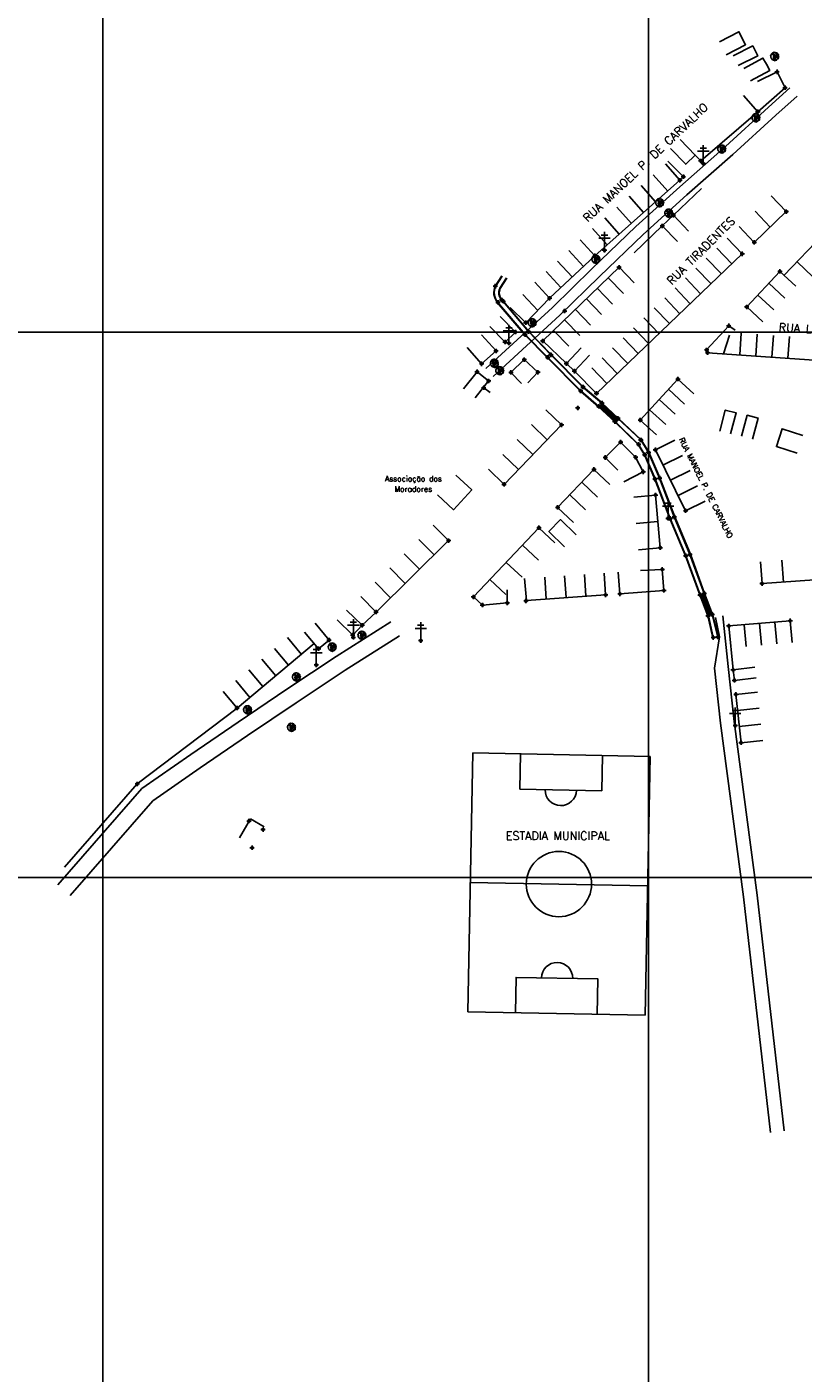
# Model space of a CAD drawing. Extents: x 539028 to 544996, y 8596245 to 8601028.
# Tile 4 of 41: x 541218 to 541502, y 8597381 to 8597875. Entities that reach past the tile are written whole.
import ezdxf
from ezdxf.enums import TextEntityAlignment as Align
from ezdxf.lldxf.tags import DXFTag

# ---------------------------------------------------------------- set-up
doc = ezdxf.new("R2010")
doc.units = 0
doc.header["$MEASUREMENT"] = 0
doc.header["$PDMODE"] = 34
doc.header["$PDSIZE"] = 0.8
for name, color, linetype in [('ALVENARIA', 7, 'Continuous'), ('ARVORE', 100, 'Continuous'), ('CAMPO_FUT', 7, 'Continuous'), ('CANAL', 130, 'Continuous'), ('CASA', 2, 'Continuous'), ('CERCA', 9, 'CERCA_LINE'), ('CX', 7, 'Continuous'), ('ESTRADA_BARRO', 7, 'DASHED'), ('MALHA', 9, 'Continuous'), ('PONTE', 7, 'Continuous'), ('POSTE', 7, 'Continuous'), ('TEXTO', 2, 'Continuous'), ('TXT_NRUA', 2, 'Continuous')]:
    doc.layers.add(name, color=color, linetype=linetype)
doc.styles.add('GEOSIS', font='ROMANS.SHX')
doc.styles.get("Standard").update_dxf_attribs({"font": 'romans.shx'})
doc.linetypes.add('CERCA_LINE', pattern='A,0.5,-0.2,["X",Standard,S=0.1,R=0,X=-0.1,Y=-0.05],-0.25', length=0.95)
tags = doc.linetypes.add('DASHED', pattern=[0.75, 0.5, -0.25]).pattern_tags.tags
tags[6:7] = [DXFTag(74, 4), DXFTag(75, 0), DXFTag(340, '0'), DXFTag(46, 1.0), DXFTag(50, 0.0), DXFTag(44, 0.0), DXFTag(45, 0.0)]
tags[4:5] = [DXFTag(74, 4), DXFTag(75, 0), DXFTag(340, '0'), DXFTag(46, 1.0), DXFTag(50, 0.0), DXFTag(44, 0.0), DXFTag(45, 0.0)]
pattern_1 = [(45, (-273754.4871, -169436.89528), (-0.0883883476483, 0.0883883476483), [])]

# ---------------------------------------------------------------- blocks, each defined once
blk = doc.blocks.new('C')
at = {"layer": 'CASA'}
blk.add_lwpolyline([(0, 0), (0, 8)], dxfattribs=at)
blk = doc.blocks.new('CAMPO')
at = {"layer": 'CAMPO_FUT'}
for p, q in [((-12.92, 36.45), (-22.33, 45.42)), ((-33.62, 14.73), (-12.92, 36.45)), ((-43.03, 23.7), (-33.62, 14.73))]:
    blk.add_line(p, q, dxfattribs=at)
for points in [[(-55.1, 11.03), (-10.26, 58.08)], [(-10.26, 58.08), (-55.1, 11.03)], [(-10.26, 58.08), (58.51, -7.45)], [(24.13, 25.31), (-20.72, -21.74)], [(-55.1, 11.03), (13.67, -54.51)], [(58.51, -7.45), (13.67, -54.51)], [(46.44, -20.12), (37.03, -11.15), (16.33, -32.87), (25.74, -41.84)], [(37.03, -11.15), (16.33, -32.87)]]:
    blk.add_lwpolyline(points, dxfattribs=at)
blk.add_circle((1.7, 1.79), 11.96, dxfattribs=at)
for centre, start, end in [((-23.27, 25.59), 226.3786, 46.3786), ((26.68, -22.01), 46.3786, 226.3786)]:
    blk.add_arc(centre, 5.73, start, end, dxfattribs=at)
blk = doc.blocks.new('A$C094F77C8')
at = {"layer": 'POSTE'}
for p, q in [((1.17, 7), (4.08, 7)), ((2.62, 0), (2.62, 8.4)), ((0, 5.6), (5.25, 5.6))]:
    blk.add_line(p, q, dxfattribs=at)
blk = doc.blocks.new('A$C34DC2D19')
at = {"layer": 'POSTE', "xscale": 0.8, "yscale": 0.8, "zscale": 0.8}
blk.add_blockref('A$C094F77C8', (0, 0, 340.37), dxfattribs=at)
blk = doc.blocks.new('ARVORE6')
for points in [[(-1.78, 2.18), (-1.87, 2.12), (-1.86, 2.06), (-1.96, 2), (-2.05, 1.97), (-2.08, 1.89), (-2.06, 1.79), (-2.1, 1.68), (-2.19, 1.63), (-2.27, 1.6), (-2.33, 1.57), (-2.45, 1.36), (-2.33, 1.3), (-2.23, 1.35), (-2.22, 1.26), (-2.33, 1.2), (-2.41, 1.18), (-2.5, 1.15), (-2.45, 1.07), (-2.41, 1.02), (-2.44, 0.93), (-2.62, 0.85), (-2.67, 0.79), (-2.68, 0.7), (-2.63, 0.68), (-2.63, 0.68), (-2.72, 0.62), (-2.77, 0.64), (-2.8, 0.64), (-2.76, 0.56), (-2.6, 0.57), (-2.52, 0.53), (-2.52, 0.45), (-2.55, 0.3), (-2.67, 0.25), (-2.67, 0.14), (-2.62, 0.04), (-2.54, -0.02), (-2.64, -0.1), (-2.71, -0.18), (-2.55, -0.26), (-2.51, -0.35), (-2.52, -0.52), (-2.56, -0.64), (-2.47, -0.83), (-2.4, -0.89), (-2.4, -0.98), (-2.37, -1.12), (-2.27, -1.33), (-2.13, -1.49), (-2.01, -1.61), (-1.91, -1.6), (-1.82, -1.73), (-1.82, -1.97), (-1.67, -2.08), (-1.49, -2.07), (-1.39, -2.11), (-1.32, -2.23), (-1.16, -2.42), (-0.93, -2.41), (-0.86, -2.4), (-0.72, -2.42), (-0.63, -2.56), (-0.57, -2.61), (-0.47, -2.6), (-0.42, -2.64), (-0.31, -2.66), (-0.21, -2.67), (-0.05, -2.69), (0.08, -2.72), (0.33, -2.98), (0.41, -2.85), (0.29, -2.74), (0.37, -2.7), (0.37, -2.57), (0.35, -2.45), (0.49, -2.41), (0.48, -2.27), (0.55, -2.2), (0.71, -2.27), (0.86, -2.29), (0.93, -2.24), (1.05, -2.42), (1.2, -2.34), (1.2, -2.58), (1.34, -2.57), (1.43, -2.44), (1.51, -2.34), (1.36, -2.24), (1.43, -2.14), (1.39, -2.09), (1.47, -2.01), (1.5, -1.96), (1.43, -1.84), (1.5, -1.8), (1.6, -1.74), (1.69, -1.67), (1.78, -1.64), (1.8, -1.74), (1.86, -1.66), (1.81, -1.55), (1.82, -1.42), (1.99, -1.37), (2.13, -1.42), (2.06, -1.53), (2.22, -1.64), (2.33, -1.61), (2.46, -1.55), (2.59, -1.56), (2.55, -1.46), (2.48, -1.32), (2.56, -1.2), (2.63, -1.06), (2.62, -0.92), (2.62, -0.78), (2.67, -0.66), (2.68, -0.46), (2.57, -0.39), (2.51, -0.26), (2.59, -0.13), (2.7, -0.02), (2.83, 0.11), (2.96, 0.28), (2.92, 0.43), (2.91, 0.44), (2.81, 0.32), (2.7, 0.39), (2.73, 0.48), (2.68, 0.53), (2.6, 0.48), (2.4, 0.45), (2.42, 0.58), (2.5, 0.64), (2.48, 0.76), (2.34, 0.89), (2.54, 0.99), (2.59, 1.1), (2.57, 1.23), (2.55, 1.36), (2.62, 1.47), (2.63, 1.57), (2.5, 1.63), (2.35, 1.59), (2.24, 1.71), (2.23, 1.89), (2.21, 1.98), (2.15, 2.13), (1.92, 2.14), (1.79, 2.22), (1.77, 2.29), (1.73, 2.39), (1.69, 2.5), (1.51, 2.62), (1.35, 2.59), (1.28, 2.53), (1.19, 2.58), (1.11, 2.69), (0.99, 2.74), (0.84, 2.66), (0.73, 2.81), (0.32, 2.98), (0.23, 2.85), (0.07, 2.78), (-0.06, 2.82), (-0.27, 2.96), (-0.48, 3), (-0.62, 2.87), (-0.7, 2.78), (-0.82, 2.74), (-0.98, 2.81), (-1.11, 2.78), (-1.2, 2.57), (-1.42, 2.56), (-1.58, 2.52), (-1.57, 2.41), (-1.77, 2.34), (-1.73, 2.23), (-1.75, 2.2)], [(-0.88, 2.44), (-0.95, 2.35), (-0.87, 2.29), (-0.92, 2.24), (-0.88, 2.15), (-0.78, 2.14), (-0.74, 2.15), (-0.67, 2.08), (-0.7, 2.02), (-0.8, 1.98), (-0.92, 1.89), (-0.95, 1.77), (-0.81, 1.75), (-0.7, 1.77), (-0.59, 1.82), (-0.46, 1.77), (-0.51, 1.71), (-0.49, 1.63), (-0.34, 1.66), (-0.27, 1.68), (-0.09, 1.52), (-0.27, 1.42), (-0.32, 1.37), (-0.18, 1.25), (0, 1.26), (0.14, 1.15), (0.04, 1.02), (-0.03, 0.86), (-0.02, 0.8), (-0.17, 0.76), (-0.27, 0.72), (-0.29, 0.58), (-0.48, 0.53), (-0.51, 0.64), (-0.48, 0.74), (-0.6, 0.74), (-0.74, 0.68), (-0.83, 0.62), (-0.91, 0.65), (-0.75, 0.84), (-0.75, 0.9), (-0.78, 0.97), (-0.71, 1.09), (-0.8, 1.19), (-0.68, 1.38), (-0.8, 1.61), (-0.8, 1.69), (-0.88, 1.7), (-0.97, 1.64), (-1.06, 1.59), (-1.12, 1.63), (-1.14, 1.67), (-1.32, 1.64), (-1.38, 1.57), (-1.51, 1.46), (-1.51, 1.46), (-1.56, 1.55), (-1.56, 1.63), (-1.61, 1.7), (-1.56, 1.82), (-1.53, 1.91), (-1.43, 1.98), (-1.4, 2.07), (-1.26, 2.08), (-1.21, 2.2), (-1.1, 2.21), (-0.99, 2.32), (-0.95, 2.39)], [(-0.91, 1.69), (-1.13, 1.76), (-1.24, 2.14), (-1.27, 2.14), (-1.18, 1.78), (-1.57, 1.66), (-1.57, 1.63), (-1.12, 1.73), (-0.99, 1.67)], [(-1.27, 1.75), (-1.25, 1.72), (-1.3, 1.74)], [(-1.06, 1.74), (-1.06, 1.72), (-1.01, 1.73)], [(0, 0.91), (-0.4, 1.34), (-0.4, 1.68), (-0.44, 1.68), (-0.45, 1.4), (-0.8, 1.64), (-0.81, 1.61), (-0.48, 1.35), (-0.18, 0.98), (-0.75, 0.89), (-0.75, 0.86), (-0.15, 0.91), (-0.07, 0.81)], [(-0.49, 0.94), (-0.49, 0.89), (-0.53, 0.92)], [(-0.51, 1.38), (-0.49, 1.43)], [(-0.35, 1.21), (-0.32, 1.26), (-0.39, 1.24)], [(-0.22, 1), (-0.25, 0.91), (-0.29, 0.97), (-0.29, 0.92)], [(-0.23, 1.06), (-0.18, 1.12), (-0.27, 1.1)], [(-0.09, 0.88), (-0.05, 0.95), (-0.13, 0.9), (-0.09, 0.99)], [(1.21, 2.06), (1.32, 1.92), (1.4, 1.99), (1.43, 2.02), (1.55, 2.02), (1.51, 1.88), (1.59, 1.85), (1.69, 1.84), (1.75, 1.77), (1.61, 1.68), (1.7, 1.6), (1.85, 1.57), (1.72, 1.47), (1.62, 1.45), (1.48, 1.42), (1.48, 1.18), (1.36, 1.16), (1.19, 1.3), (1.2, 1.31), (1.09, 1.3), (1.07, 1.23), (0.97, 1.25), (0.92, 1.33), (1.11, 1.55), (1.06, 1.66), (1.03, 1.75), (0.96, 1.81), (0.99, 1.96), (0.83, 2.05), (0.94, 2.19), (0.97, 2.22), (1.05, 2.28), (1.1, 2.22), (1.25, 2.06), (1.28, 2.03)], [(1.17, 1.62), (1.07, 1.45), (1.49, 1.26), (1.49, 1.24), (1.03, 1.41), (0.94, 1.3)], [(1.07, 1.61), (1.51, 1.9), (1.55, 1.88), (1.16, 1.57)], [(1.11, 1.63), (1.17, 1.6), (1.14, 1.67), (1.22, 1.64), (1.22, 1.69)], [(1.17, 1.41), (1.13, 1.38), (1.18, 1.41), (1.18, 1.35)], [(1.35, 0.46), (1.31, 0.36), (1.17, 0.31), (1.19, 0.12), (1.23, 0.12), (1.35, 0.12), (1.61, 0.22), (1.69, 0.16), (1.65, 0.07), (1.7, -0.02), (1.84, -0.09), (1.93, -0.07), (2.01, -0.17), (2.19, -0.18), (2.26, -0.21), (2.39, -0.13), (2.33, 0.05), (2.47, 0.12), (2.51, 0.31), (2.33, 0.5), (2.42, 0.64), (2.36, 0.77), (2.27, 0.83), (2.12, 0.82), (2.02, 0.94), (1.83, 0.86), (1.8, 0.82), (1.62, 0.74), (1.48, 0.64), (1.48, 0.48), (1.33, 0.48), (1.32, 0.31)], [(1.34, 1.8), (1.41, 1.76), (1.41, 1.82)], [(1.38, 0.16), (1.81, 0.34), (1.96, 0.66), (1.97, 0.94), (1.97, 0.62), (1.88, 0.35), (2.44, 0.3), (1.88, 0.29), (1.7, 0.18)], [(1.47, 0.19), (1.51, 0.17), (1.52, 0.22), (1.55, 0.21), (1.61, 0.25), (1.71, 0.21)], [(1.78, 0.32), (1.84, 0.28), (1.77, 0.29)], [(1.88, 0.47), (1.93, 0.45), (1.88, 0.43), (1.91, 0.4), (1.85, 0.38)], [(1.98, 0.34), (1.98, 0.28), (2.02, 0.34)], [(0.19, -1.76), (0.02, -1.82), (0.05, -1.9), (0, -1.95), (-0.03, -1.97), (-0.07, -2.06), (-0.05, -2.11), (-0.03, -2.18), (-0.17, -2.19), (-0.25, -2.1), (-0.38, -2.11), (-0.49, -2.16), (-0.53, -2.05), (-0.56, -2.02), (-0.66, -1.97), (-0.77, -2.06), (-0.84, -2.13), (-1.03, -2.13), (-1.06, -2.11), (-1.07, -2.02), (-1.11, -1.99), (-1.25, -1.88), (-1.09, -1.77), (-1, -1.63), (-1.02, -1.52), (-0.91, -1.45), (-0.76, -1.31), (-0.7, -1.28), (-0.54, -1.31), (-0.45, -1.44), (-0.34, -1.39), (-0.2, -1.28), (0, -1.15), (-0.09, -0.96), (0.07, -0.87), (0.11, -0.89), (0.41, -1.08), (0.32, -1.14), (0.26, -1.19), (0.28, -1.24), (0.43, -1.31), (0.32, -1.38), (0.37, -1.96), (0.39, -2), (0.31, -1.87), (0.43, -1.76), (0.43, -1.68), (0.36, -1.63), (0.21, -1.68), (0.12, -1.73)], [(-0.77, -1.87), (-1.1, -2.03), (-0.78, -1.91), (-0.7, -2.04), (-0.73, -1.88)], [(-0.19, -1.31), (-0.25, -1.56), (-0.84, -1.91), (-0.27, -1.66), (-0.33, -2.11), (-0.26, -2.1), (-0.05, -1.15)], [(-0.27, -1.58), (-0.28, -1.66), (-0.33, -1.61), (-0.35, -1.67), (-0.39, -1.65), (-0.41, -1.68)], [(-0.29, -1.96), (-0.24, -1.98), (-0.31, -2.01)], [(-0.27, -1.74), (-0.21, -1.78), (-0.29, -1.83)], [(-0.21, -1.55), (-0.16, -1.58), (-0.24, -1.57)], [(-0.18, -1.24), (-0.1, -1.25), (-0.18, -1.29), (-0.1, -1.33), (-0.18, -1.35), (-0.1, -1.41)]]:
    blk.add_lwpolyline(points)

msp = doc.modelspace()

# ---------------------------------------------------------------- hatches: boundary and pattern name
at = {"layer": 'CANAL'}
h = msp.add_hatch(dxfattribs=at)
h.set_pattern_fill('ANSI31', color=8, style=0)
h.set_pattern_definition(pattern_1)
h.paths.add_polyline_path([(541467.355, 8597658.985), (541469.059, 8597659.571), (541466.109, 8597667.29), (541464.4, 8597666.712)])
at = {"layer": 'PONTE'}
h = msp.add_hatch(dxfattribs=at)
h.set_pattern_fill('ANSI31', color=256, style=0)
h.set_pattern_definition(pattern_1)
h.paths.add_polyline_path([(541427.228, 8597735.747), (541428.52, 8597737.033), (541434.44, 8597731.52), (541433.272, 8597730.157)])

# ---------------------------------------------------------------- linework, layer by layer
at = {"layer": 'ALVENARIA'}
msp.add_point((541419.648, 8597735.273, 702.909), dxfattribs=at)
at = {"layer": 'ARVORE'}
for p in [(541491.889, 8597863.965, 698.277), (541484.991, 8597841.465, 699.067), (541472.462, 8597830.02, 699.223), (541449.715, 8597810.312, 699.823), (541453.036, 8597806.499, 699.838), (541426.304, 8597789.59, 700.189), (541402.961, 8597766.314, 701.475), (541389.108, 8597751.449, 701.607), (541391.072, 8597748.733, 701.698), (541340.556, 8597651.661, 704.495), (541329.663, 8597647.35, 704.533), (541316.514, 8597636.413, 704.513), (541298.596, 8597624.382, 704.788), (541314.721, 8597617.931, 704.806)]:
    msp.add_point(p, dxfattribs=at)
at = {"layer": 'CANAL', "elevation": 701.514}
for points in [[(541389.39, 8597779.94), (541391.825, 8597783.738)], [(541389.516, 8597779.859), (541391.951, 8597783.657)], [(541391.044, 8597779.156), (541393.48, 8597782.954)], [(541391.171, 8597779.075), (541393.606, 8597782.873)]]:
    msp.add_lwpolyline(points, dxfattribs=at)
at = {"layer": 'CANAL'}
for points in [[(541390.14, 8597774.006, -0.2946634), (541389.419, 8597779.933, -0.9698887)], [(541390.255, 8597774.102, -0.2946634), (541389.554, 8597779.867, -0.2946634)], [(541391.686, 8597775, -0.3083569), (541391.065, 8597779.133, -0.3083569)], [(541391.796, 8597775.102, -0.3083569), (541391.2, 8597779.068, -0.2946634)]]:
    msp.add_lwpolyline(points, format="xyb", dxfattribs=at)
for points in [[(541427.228, 8597735.747), (541420.609, 8597741.42), (541408.526, 8597753.704), (541400.226, 8597762.096), (541390.14, 8597774.006)], [(541427.326, 8597735.861), (541420.711, 8597741.53), (541408.633, 8597753.81), (541400.337, 8597762.197), (541390.255, 8597774.102)], [(541391.686, 8597775), (541401.542, 8597763.267), (541409.746, 8597754.755), (541421.52, 8597742.921), (541428.438, 8597737.024)], [(541391.796, 8597775.102), (541401.654, 8597763.367), (541409.853, 8597754.86), (541421.621, 8597743.031), (541428.538, 8597737.135)], [(541464.4, 8597666.712), (541464.4, 8597666.712), (541459.139, 8597681.009), (541453.426, 8597694.689), (541447.843, 8597709.201), (541444.055, 8597718.064), (541441.832, 8597721.824), (541433.272, 8597730.157)], [(541464.542, 8597666.76), (541464.541, 8597666.765), (541459.279, 8597681.064), (541453.565, 8597694.745), (541447.983, 8597709.258), (541444.189, 8597718.132), (541441.951, 8597721.918), (541433.375, 8597730.266)], [(541434.337, 8597731.411), (541434.337, 8597731.411), (541442.708, 8597723.528), (541445.538, 8597718.989), (541449.629, 8597709.587), (541455.018, 8597695.293), (541460.769, 8597681.558), (541465.967, 8597667.242)], [(541434.44, 8597731.52), (541442.824, 8597723.623), (541445.671, 8597719.059), (541449.768, 8597709.644), (541455.157, 8597695.348), (541460.909, 8597681.613), (541466.132, 8597667.23)], [(541471.042, 8597651.159), (541469.204, 8597650.926), (541467.355, 8597658.985)], [(541471.024, 8597651.308), (541469.32, 8597651.092), (541467.499, 8597659.028), (541467.497, 8597659.033)], [(541468.917, 8597659.522), (541471.024, 8597651.308)]]:
    msp.add_lwpolyline(points, dxfattribs=at)
at = {"layer": 'CANAL', "color": 8}
for points in [[(541467.355, 8597658.985), (541469.059, 8597659.571), (541466.109, 8597667.29), (541464.4, 8597666.712), (541467.355, 8597658.985)], [(541469.059, 8597659.571), (541471.169, 8597651.345)]]:
    msp.add_lwpolyline(points, dxfattribs=at)
at = {"layer": 'CANAL'}
for p in [(541389.39, 8597779.94, 701.514), (541389.419, 8597779.933, 700.581), (541390.363, 8597773.974, 701.582), (541390.39, 8597774.025, 700.641), (541391.744, 8597774.891, 700.63), (541391.767, 8597774.903, 701.566), (541400.314, 8597762.12, 701.664), (541400.337, 8597762.197, 700.71), (541401.542, 8597763.267, 700.715), (541401.587, 8597763.269, 701.661), (541408.594, 8597753.802, 701.756), (541408.633, 8597753.81, 700.8), (541409.746, 8597754.755, 700.8), (541409.754, 8597754.801, 701.748), (541420.711, 8597741.53, 701.02), (541421.52, 8597742.921, 701.01), (541421.56, 8597743.011, 701.975), (541420.672, 8597741.498, 701.982), (541428.438, 8597737.024, 701.151), (541428.52, 8597737.033, 702.217), (541427.309, 8597735.825, 702.251), (541427.326, 8597735.861, 701.143), (541433.209, 8597730.286, 702.333), (541433.375, 8597730.266, 701.262), (541434.337, 8597731.411, 701.182), (541434.347, 8597731.472, 702.323), (541441.914, 8597721.891, 702.626), (541441.951, 8597721.918, 701.634), (541442.708, 8597723.528, 701.618), (541442.826, 8597723.491, 702.606), (541444.11, 8597718.141, 702.798), (541444.189, 8597718.132, 701.803), (541445.538, 8597718.989, 701.81), (541445.616, 8597718.934, 702.811), (541447.935, 8597709.16, 703.158), (541447.983, 8597709.258, 702.149), (541449.629, 8597709.587, 702.168), (541449.659, 8597709.578, 703.165), (541453.559, 8597694.676, 703.876), (541453.565, 8597694.745, 702.72), (541455.018, 8597695.293, 702.707), (541455.06, 8597695.321, 703.711), (541459.216, 8597681.054, 704.295), (541459.279, 8597681.064, 703.289), (541460.758, 8597681.553, 703.284), (541460.769, 8597681.558, 704.288), (541464.493, 8597666.678, 704.898), (541464.541, 8597666.765, 703.791), (541465.968, 8597667.238, 703.807), (541466.041, 8597667.224, 704.886), (541467.41, 8597658.995, 704.828), (541467.499, 8597659.028, 703.928), (541468.916, 8597659.526, 703.919), (541468.939, 8597659.57, 704.823), (541469.32, 8597651.092, 705.487), (541469.326, 8597651.112, 704.359), (541471.024, 8597651.308, 704.475), (541471.058, 8597651.326, 705.522)]:
    msp.add_point(p, dxfattribs=at)
at = {"layer": 'CASA'}
for p, q in [((541451.765, 8597824.762, 699.638), (541457.08, 8597818.783, 699.638)), ((541457.08, 8597818.783, 699.638), (541425.938, 8597791.098, 699.638)), ((541496.084, 8597807.261, 700.344), (541490.548, 8597813.037, 700.344)), ((541484.337, 8597796.003, 700.344), (541496.084, 8597807.261, 700.344)), ((541490.21, 8597801.632, 700.344), (541484.675, 8597807.408, 700.344)), ((541478.802, 8597801.779, 700.344), (541484.337, 8597796.003, 700.344)), ((541425.938, 8597791.098, 699.638), (541420.471, 8597796.939, 699.638)), ((541479.922, 8597791.793, 701.955), (541474.386, 8597797.568, 701.955)), ((541426.503, 8597740.588, 701.955), (541479.922, 8597791.793, 701.955)), ((541434.8, 8597786.881, 701.636), (541406.764, 8597759.847, 701.636)), ((541425.938, 8597791.098, 699.638), (541409.3, 8597775.524, 699.638)), ((541440.353, 8597781.122, 701.636), (541434.8, 8597786.881, 701.636)), ((541481.574, 8597772.333, 700.978), (541493.715, 8597785.34, 700.978)), ((541493.715, 8597785.34, 700.978), (541499.563, 8597779.881, 700.978)), ((541409.3, 8597775.524, 699.638), (541403.833, 8597781.365, 699.638)), ((541400.575, 8597766.502, 699.638), (541394.825, 8597772.064, 699.638)), ((541404.938, 8597771.013, 699.638), (541399.471, 8597776.854, 699.638)), ((541409.3, 8597775.524, 699.638), (541400.575, 8597766.502, 699.638)), ((541487.422, 8597766.874, 700.978), (541481.574, 8597772.333, 700.978)), ((541475.005, 8597765.406), (541466.86, 8597756.553)), ((541477.283, 8597763.785), (541475.005, 8597765.406)), ((541423.871, 8597754.612, 701.955), (541418.411, 8597748.765, 701.955)), ((541466.86, 8597756.553), (541467.217, 8597755.522)), ((541467.217, 8597755.522), (541543.837, 8597750.257)), ((541418.411, 8597748.765, 701.955), (541426.503, 8597740.588, 701.955)), ((541442.542, 8597730.827, 702.129), (541456.327, 8597745.883, 702.129)), ((541456.327, 8597745.883, 702.129), (541462.227, 8597740.48, 702.129)), ((541407.916, 8597734.632, 703.311), (541413.674, 8597729.079, 703.311)), ((541413.674, 8597729.079, 703.311), (541392.62, 8597707.251, 703.311)), ((541448.442, 8597725.424, 702.129), (541442.542, 8597730.827, 702.129)), ((541455.268, 8597723.466, 703.729), (541448.098, 8597719.918, 703.729)), ((541448.098, 8597719.918, 703.729), (541459.148, 8597697.59, 703.729)), ((541392.62, 8597707.251, 703.311), (541386.862, 8597712.805, 703.311)), ((541425.576, 8597712.756, 703.249), (541412.246, 8597698.812, 703.249)), ((541431.359, 8597707.228, 703.249), (541425.576, 8597712.756, 703.249)), ((541440.177, 8597702.606, 703.332), (541448.145, 8597703.326, 703.332)), ((541448.145, 8597703.326, 703.332), (541449.887, 8597684.016, 703.332)), ((541412.246, 8597698.812, 703.249), (541418.029, 8597693.284, 703.249)), ((541459.148, 8597697.59, 703.729), (541466.318, 8597701.138, 703.729)), ((541441.048, 8597692.952, 703.828), (541449.016, 8597693.671, 703.828)), ((541366.646, 8597692.311, 704.038), (541372.26, 8597686.612, 704.038)), ((541405.394, 8597691.354, 704.413), (541381.388, 8597665.969, 704.413)), ((541411.206, 8597685.857, 704.413), (541405.394, 8597691.354, 704.413)), ((541372.26, 8597686.612, 704.038), (541345.672, 8597660.424, 704.038)), ((541449.887, 8597684.016, 703.332), (541441.92, 8597683.297, 703.332)), ((541487.198, 8597670.876, 704.911), (541486.645, 8597678.857, 704.911)), ((541429.854, 8597666.72, 704.933), (541429.315, 8597674.702, 704.933)), ((541400.047, 8597672.724, 704.933), (541400.854, 8597664.711, 704.933)), ((541518.522, 8597673.047, 704.911), (541487.198, 8597670.876, 704.911)), ((541345.672, 8597660.424, 704.038), (541340.058, 8597666.123, 704.038)), ((541381.388, 8597665.969, 704.413), (541384.687, 8597663.004, 704.413)), ((541384.687, 8597663.004, 704.413), (541393.796, 8597663.773, 704.413)), ((541400.854, 8597664.711, 704.933), (541429.854, 8597666.72, 704.933)), ((541497.52, 8597657.23, 705.122), (541475.006, 8597655.325, 705.122)), ((541477.59, 8597630.25, 706.019), (541485.545, 8597631.095, 706.019)), ((541479.473, 8597612.528, 706.019), (541477.59, 8597630.25, 706.019)), ((541487.428, 8597613.373, 706.019), (541479.473, 8597612.528, 706.019))]:
    msp.add_line(p, q, dxfattribs=at)
for points in [[(541471.603, 8597869.524), (541478.689, 8597873.238), (541481.179, 8597868.487), (541474.094, 8597864.773)], [(541480.513, 8597859.752), (541487.522, 8597863.609), (541488.767, 8597861.347), (541490.012, 8597859.084), (541483.004, 8597855.227)], [(541473.111, 8597755.117), (541475.273, 8597762.013)], [(541471.671, 8597726.783), (541473.716, 8597734.517), (541477.715, 8597733.459), (541475.669, 8597725.725)], [(541479.714, 8597724.88), (541481.76, 8597732.614), (541485.759, 8597731.556), (541483.713, 8597723.822)], [(541502.148, 8597725.196), (541494.529, 8597727.636), (541492.437, 8597721.103), (541500.056, 8597718.663)], [(541374.919, 8597710.644), (541380.783, 8597705.203), (541374.033, 8597697.929), (541368.169, 8597703.37)], [(541414.794, 8597684.388), (541409.071, 8597689.978), (541413.336, 8597694.344), (541419.059, 8597688.754)], [(541299.707, 8597584.588), (541295.583, 8597577.652)], [(541299.707, 8597584.588), (541304.66, 8597581.639)]]:
    msp.add_lwpolyline(points, dxfattribs=at)
for points, elevation in [([(541478.443, 8597860.821), (541485.597, 8597864.401), (541483.786, 8597868.021), (541476.632, 8597864.441)], 698.278), ([(541480.354, 8597849.874), (541485.643, 8597843.872), (541495.658, 8597852.698), (541492.723, 8597858.542), (541485.574, 8597854.951)], 698.74), ([(541485.643, 8597843.872), (541464.735, 8597825.862), (541462.684, 8597828.018)], 698.74), ([(541453.664, 8597830.44), (541459.211, 8597824.676), (541462.684, 8597828.018), (541457.137, 8597833.783)], 698.74), ([(541460.221, 8597800.154), (541454.674, 8597805.917), (541450.631, 8597802.026), (541456.179, 8597796.263)], 700.316), ([(541495.228, 8597783.884), (541509.76, 8597798.977)], 700.696), ([(541391.219, 8597768.847), (541396.797, 8597763.112), (541393.007, 8597759.426), (541387.429, 8597765.161)], 701.468), ([(541384.343, 8597762.147), (541389.662, 8597756.172), (541384.359, 8597751.452), (541379.04, 8597757.428)], 701.567), ([(541415.453, 8597751.527), (541406.764, 8597759.847)], 701.933), ([(541420.913, 8597757.374), (541415.453, 8597751.527), (541418.411, 8597748.765)], 701.955), ([(541401.381, 8597744.442), (541405.035, 8597748.378), (541400.003, 8597753.033), (541395.149, 8597748.316), (541399.008, 8597744.216)], 701.959), ([(541381.97, 8597738.938), (541386.96, 8597745.192), (541382.732, 8597748.564), (541377.743, 8597742.311)], 701.848), ([(541436.556, 8597708.137), (541443.64, 8597711.854), (541440.85, 8597717.173), (541435.351, 8597722.77), (541429.724, 8597717.102), (541434.315, 8597712.41)], 702.836), ([(541434.473, 8597675.081), (541435.086, 8597667.104), (541451.179, 8597668.34), (541450.609, 8597676.051), (541442.612, 8597675.706)], 704.761), ([(541393.796, 8597663.773), (541393.723, 8597668.617)], 704.413), ([(541334.833, 8597661.128), (541340.594, 8597655.578), (541337.151, 8597652.003), (541331.389, 8597657.553)], 704.814), ([(541323.363, 8597656.311), (541328.484, 8597650.164), (541324.628, 8597646.952), (541319.507, 8597653.099)], 704.604), ([(541476.603, 8597639.216), (541475.006, 8597655.325)], 705.932), ([(541497.52, 8597657.23), (541498.194, 8597649.258)], 705.122), ([(541294.743, 8597625.198), (541323.033, 8597648.866)], 704.847), ([(541485.019, 8597636.362), (541477.08, 8597635.375), (541476.603, 8597639.216), (541484.541, 8597640.204)], 705.974)]:
    msp.add_lwpolyline(points, dxfattribs=dict(at, elevation=elevation))
for p in [(541492.723, 8597858.542, 698.74), (541495.658, 8597852.698, 699.07), (541485.643, 8597843.872, 699.187), (541464.735, 8597825.862, 699.769), (541457.08, 8597818.783, 699.638), (541454.674, 8597805.917, 700.461), (541496.084, 8597807.261, 700.344), (541450.631, 8597802.026, 700.316), (541484.337, 8597796.003, 700.667), (541425.938, 8597791.098, 700.596), (541479.922, 8597791.793, 700.726), (541434.8, 8597786.881, 700.954), (541493.715, 8597785.34, 700.696), (541392.369, 8597774.326, 701.57), (541409.3, 8597775.524, 701.481), (541481.574, 8597772.333, 700.978), (541400.575, 8597766.502, 701.683), (541396.797, 8597763.112, 701.468), (541475.005, 8597765.406, 701.333), (541393.007, 8597759.426, 701.428), (541406.764, 8597759.847, 701.636), (541466.86, 8597756.553, 701.73), (541384.359, 8597751.452, 701.856), (541389.662, 8597756.172, 701.567), (541400.003, 8597753.033, 701.71), (541415.453, 8597751.527, 701.933), (541467.217, 8597755.522, 701.726), (541382.732, 8597748.564, 701.848), (541395.149, 8597748.316, 701.959), (541405.035, 8597748.378, 702.058), (541418.411, 8597748.765, 701.955), (541385.171, 8597742.681, 702.364), (541386.96, 8597745.192, 701.406), (541456.327, 8597745.883, 701.803), (541426.503, 8597740.588, 702.002), (541413.674, 8597729.079, 703.311), (541442.542, 8597730.827, 702.129), (541435.351, 8597722.77, 702.511), (541429.724, 8597717.102, 702.836), (541440.85, 8597717.173, 702.629), (541448.098, 8597719.918, 702.734), (541425.576, 8597712.756, 703.198), (541392.62, 8597707.251, 703.604), (541443.64, 8597711.854, 702.938), (541448.145, 8597703.326, 703.332), (541412.246, 8597698.812, 703.249), (541459.148, 8597697.59, 703.729), (541405.394, 8597691.354, 703.662), (541372.26, 8597686.612, 704.038), (541449.887, 8597684.016, 704.361), (541450.609, 8597676.051, 704.761), (541451.179, 8597668.34, 704.776), (541487.198, 8597670.876, 704.961), (541381.388, 8597665.969, 704.413), (541384.687, 8597663.004, 704.633), (541393.796, 8597663.773, 704.837), (541400.614, 8597664.513, 705.014), (541429.854, 8597666.72, 704.933), (541435.086, 8597667.104, 705.012), (541345.672, 8597660.424, 704.518), (541340.594, 8597655.578, 704.814), (541475.006, 8597655.325, 705.332), (541497.52, 8597657.23, 705.122), (541328.484, 8597650.164, 704.604), (541337.151, 8597652.003, 704.655), (541324.628, 8597646.952, 704.59), (541476.603, 8597639.216, 705.932), (541477.08, 8597635.375, 705.974), (541477.59, 8597630.25, 706.04), (541294.743, 8597625.198, 704.847), (541479.473, 8597612.528, 706.019), (541299.098, 8597583.783, 705.214), (541304.258, 8597580.671, 705.544), (541300.246, 8597573.986, 705.566)]:
    msp.add_point(p, dxfattribs=at)
at = {"layer": 'CERCA'}
for points, elevation in [([(541452.709, 8597825.728), (541458.372, 8597820.078), (541457.08, 8597818.783)], 699.583), ([(541454.674, 8597805.917), (541464.997, 8597815.74)], 700.316), ([(541440.317, 8597792.161), (541450.631, 8597802.026)], 700.401), ([(541385.171, 8597742.681), (541387.47, 8597740.885)], 702.364), ([(541345.672, 8597660.424), (541340.594, 8597655.578)], 704.038), ([(541294.743, 8597625.198), (541258.119, 8597597.39), (541231.455, 8597566.868)], 704.847)]:
    msp.add_lwpolyline(points, dxfattribs=dict(at, elevation=elevation))
for p in [(541458.372, 8597820.078, 699.583), (541258.119, 8597597.39, 705.319)]:
    msp.add_point(p, dxfattribs=at)
at = {"layer": 'CX'}
msp.add_point((541414.801, 8597770.815, 701.371), dxfattribs=at)
at = {"layer": 'ESTRADA_BARRO'}
for p, q in [((541489.55, 8597845.599), (541497.334, 8597852.618)), ((541492.243, 8597842.641), (541500.014, 8597849.649)), ((541473.824, 8597831.148), (541489.55, 8597845.599)), ((541476.497, 8597828.172), (541492.243, 8597842.641)), ((541457.014, 8597816.393), (541473.824, 8597831.148)), ((541459.674, 8597813.405), (541476.497, 8597828.172)), ((541440.899, 8597801.83), (541457.014, 8597816.393)), ((541443.631, 8597798.908), (541459.674, 8597813.405)), ((541424.842, 8597786.3), (541440.899, 8597801.83)), ((541427.629, 8597783.431), (541443.631, 8597798.908)), ((541410.349, 8597772.153), (541424.842, 8597786.3)), ((541413.098, 8597769.246), (541427.629, 8597783.431)), ((541385.885, 8597749.751), (541410.349, 8597772.153)), ((541388.562, 8597746.779), (541413.098, 8597769.246)), ((541474.708, 8597640.502), (541472.873, 8597659.02)), ((541331.071, 8597644.184), (541351.06, 8597656.794)), ((541334.337, 8597639.151), (541354.261, 8597651.72)), ((541469.754, 8597639.812), (541471.539, 8597651.32)), ((541312.993, 8597632.118), (541331.071, 8597644.184)), ((541316.334, 8597627.134), (541334.337, 8597639.151)), ((541471.996, 8597619.673), (541469.754, 8597639.812)), ((541476.96, 8597620.277), (541474.708, 8597640.502)), ((541295.138, 8597620.09), (541312.993, 8597632.118)), ((541298.509, 8597615.127), (541316.334, 8597627.134)), ((541277.741, 8597608.181), (541295.138, 8597620.09)), ((541480.385, 8597556.038), (541471.996, 8597619.673)), ((541485.348, 8597556.65), (541476.96, 8597620.277)), ((541281.149, 8597603.242), (541298.509, 8597615.127)), ((541259.793, 8597595.698), (541277.741, 8597608.181)), ((541263.825, 8597591.194), (541281.149, 8597603.242)), ((541228.965, 8597560.427), (541259.793, 8597595.698)), ((541233.482, 8597556.478), (541263.825, 8597591.194)), ((541490.3, 8597469.596), (541480.385, 8597556.038)), ((541495.268, 8597470.166), (541485.348, 8597556.65))]:
    msp.add_line(p, q, dxfattribs=at)
msp.add_lwpolyline([(541471.539, 8597651.32), (541470.127, 8597658.376)], dxfattribs=at)
at = {"layer": 'MALHA'}
for p, q in [((541245.513, 8601028.275), (541245.513, 8596264.109)), ((541445.513, 8601028.275), (541445.513, 8596264.109)), ((539050.307, 8597763.105), (544995.7, 8597763.105)), ((539050.307, 8597563.105), (544995.7, 8597563.105))]:
    msp.add_line(p, q, dxfattribs=at)
at = {"layer": 'PONTE'}
msp.add_lwpolyline([(541427.228, 8597735.747), (541428.52, 8597737.033), (541434.44, 8597731.52), (541433.272, 8597730.157), (541427.228, 8597735.747)], dxfattribs=at)
at = {"layer": 'POSTE'}
for p in [(541465.655, 8597824.942, 699.445), (541429.431, 8597793.099, 700.32), (541394.414, 8597759.052, 701.472), (541452.737, 8597694.778, 703.731), (541337.356, 8597651.107, 704.609), (541362.07, 8597649.966, 704.46), (541323.778, 8597641.045, 704.557), (541477.36, 8597618.766, 705.854)]:
    msp.add_point(p, dxfattribs=at)

# ---------------------------------------------------------------- block references
at = {"layer": 'ARVORE', "xscale": 0.5260327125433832, "yscale": 0.5260327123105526, "zscale": 0.526032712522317}
for p in [(541491.794, 8597864.135, 698.277), (541484.895, 8597841.635, 699.067), (541472.366, 8597830.189, 699.223), (541449.619, 8597810.481, 699.823), (541452.941, 8597806.668, 699.838), (541426.208, 8597789.759, 700.189), (541402.866, 8597766.483, 701.475), (541389.013, 8597751.618, 701.607), (541390.976, 8597748.903, 701.698), (541329.568, 8597647.519, 704.533), (541340.461, 8597651.83, 704.495), (541316.418, 8597636.583, 704.513), (541298.5, 8597624.551, 704.788), (541314.625, 8597618.101, 704.806)]:
    msp.add_blockref('ARVORE6', p, dxfattribs=at)
at = {"layer": 'CASA'}
for name, p, rotation in [('C', (541442.867, 8597816.852, 699.638), 221.636382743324), ('C', (541447.316, 8597820.807, 699.638), 221.636382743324), ('C', (541438.418, 8597812.897, 699.638), 221.636382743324), ('C', (541433.969, 8597808.942, 699.638), 221.636382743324), ('C', (541429.521, 8597804.987, 699.638), 221.636382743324), ('C', (541425.072, 8597801.032, 699.638), 221.636382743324), ('C', (541416.312, 8597793.045, 699.638), 223.1078446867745), ('C', (541476.106, 8597788.135, 701.955), 43.78772597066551), ('C', (541412.152, 8597789.152, 699.638), 223.1078446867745), ('C', (541472.291, 8597784.478, 701.955), 43.78772597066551), ('C', (541505.835, 8597783.366, 700.696), 46.08562255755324), ('C', (541407.992, 8597785.258, 699.638), 223.1078446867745), ('C', (541430.795, 8597783.019, 701.636), 223.9564785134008), ('C', (541464.659, 8597777.163, 701.955), 43.78772597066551), ('C', (541468.475, 8597780.82, 701.955), 43.78772597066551), ('C', (541426.79, 8597779.157, 701.636), 223.9564785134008), ('C', (541460.844, 8597773.505, 701.955), 43.78772597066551), ('C', (541495.516, 8597775.546, 700.978), 46.97082235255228), ('C', (541422.784, 8597775.295, 701.636), 223.9564785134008), ('C', (541453.212, 8597766.19, 701.955), 43.78772597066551), ('C', (541457.028, 8597769.848, 701.955), 43.78772597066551), ('C', (541491.469, 8597771.21, 700.978), 46.97082235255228), ('C', (541414.774, 8597767.571, 701.636), 223.9564785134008), ('C', (541418.779, 8597771.433, 701.636), 223.9564785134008), ('C', (541449.397, 8597762.533, 701.955), 43.78772597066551), ('C', (541410.769, 8597763.709, 701.636), 223.9564785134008), ('C', (541445.581, 8597758.875, 701.955), 43.78772597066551), ('C', (541479.004, 8597754.712), 356.0694296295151), ('C', (541484.898, 8597754.307), 356.0694296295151), ('C', (541437.95, 8597751.56, 701.955), 43.78772597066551), ('C', (541441.765, 8597755.218, 701.955), 43.78772597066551), ('C', (541490.792, 8597753.902), 356.0694296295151), ('C', (541496.686, 8597753.497), 356.0694296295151), ('C', (541434.134, 8597747.903, 701.955), 43.78772597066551), ('C', (541430.318, 8597744.245, 701.955), 43.78772597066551), ('C', (541455.335, 8597732.952, 702.129), 47.52372597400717), ('C', (541458.781, 8597736.716, 702.129), 47.52372597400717), ('C', (541451.889, 8597729.188, 702.129), 47.52372597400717), ('C', (541402.653, 8597729.176, 703.311), 226.0339233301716), ('C', (541397.389, 8597723.719, 703.311), 226.0339233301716), ('C', (541392.126, 8597718.262, 703.311), 226.0339233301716), ('C', (541450.86, 8597714.336, 703.729), 296.3298294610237), ('C', (541421.133, 8597708.108, 703.249), 226.2913490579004), ('C', (541453.623, 8597708.754, 703.729), 296.3298294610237), ('C', (541416.69, 8597703.46, 703.249), 226.2913490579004), ('C', (541456.385, 8597703.172, 703.729), 296.3298294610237), ('C', (541361.328, 8597687.074, 704.038), 224.5669453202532), ('C', (541399.392, 8597685.007, 704.413), 226.5994185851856), ('C', (541356.011, 8597681.836, 704.038), 224.5669453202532), ('C', (541393.391, 8597678.661, 704.413), 226.5994185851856), ('C', (541494.476, 8597679.4, 704.911), 183.9638111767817), ('C', (541350.693, 8597676.598, 704.038), 224.5669453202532), ('C', (541415.354, 8597665.715, 704.933), 3.962998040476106), ('C', (541422.604, 8597666.218, 704.933), 3.962998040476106), ('C', (541345.376, 8597671.361, 704.038), 224.5669453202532), ('C', (541387.389, 8597672.315, 704.413), 226.5994185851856), ('C', (541408.104, 8597665.213, 704.933), 3.962998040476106), ('C', (541480.635, 8597655.801, 705.122), 184.8353063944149), ('C', (541486.263, 8597656.277, 705.122), 184.8353063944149), ('C', (541491.891, 8597656.754, 705.122), 184.8353063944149), ('C', (541318.318, 8597644.921, 704.847), 39.91628417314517), ('C', (541313.603, 8597640.977, 704.847), 39.91628417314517), ('C', (541304.173, 8597633.087, 704.847), 39.91628417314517), ('C', (541308.888, 8597637.032, 704.847), 39.91628417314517), ('CAMPO', (541410.255, 8597560.716), 312.4891060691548), ('C', (541299.458, 8597629.143, 704.847), 39.91628417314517), ('C', (541294.743, 8597625.198, 704.847), 39.91628417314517), ('C', (541486.173, 8597625.188, 706.019), 96.06419915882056), ('C', (541486.8, 8597619.28, 706.019), 96.06419915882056)]:
    msp.add_blockref(name, p, dxfattribs=dict(at, rotation=rotation))
at = {"layer": 'POSTE'}
for p in [(541463.555, 8597824.942, 359.071), (541427.331, 8597793.099, 359.946), (541392.314, 8597759.052, 361.097), (541450.637, 8597694.778, 363.356), (541335.256, 8597651.107, 364.235), (541359.97, 8597649.966, 364.085), (541321.678, 8597641.045, 364.182), (541475.26, 8597618.766, 365.48)]:
    msp.add_blockref('A$C34DC2D19', p, dxfattribs=at)

# ---------------------------------------------------------------- texts
at = {"layer": 'TEXTO', "style": 'GEOSIS'}
for s, height, p in [('Associação dos', 2, (541348.997, 8597707.727, -1409.63)), ('Moradores', 2, (541352.416, 8597703.955, -1409.63)), ('ESTADIA MUNICIPAL', 3, (541393.262, 8597575.992))]:
    msp.add_text(s, height=height, dxfattribs=at).set_placement(p, align=Align.BOTTOM_LEFT)
at = {"layer": 'TXT_NRUA', "style": 'GEOSIS'}
for s, height, rotation, p in [('RUA MANOEL P. DE CARVALHO', 3, 43.41, (541423.943, 8597802.594)), ('RUA TIRADENTES', 3, 44.89896, (541454.744, 8597779.561)), ('RUA LIDIA F. SANTOS', 3, 356.44535, (541493.182, 8597762.551)), ('RUA MANOEL P. DE CARVALHO', 2, 296.45538, (541456.103, 8597723.481))]:
    msp.add_text(s, height=height, rotation=rotation, dxfattribs=at).set_placement(p, align=Align.BOTTOM_LEFT)

doc.saveas('drawing.dxf')
